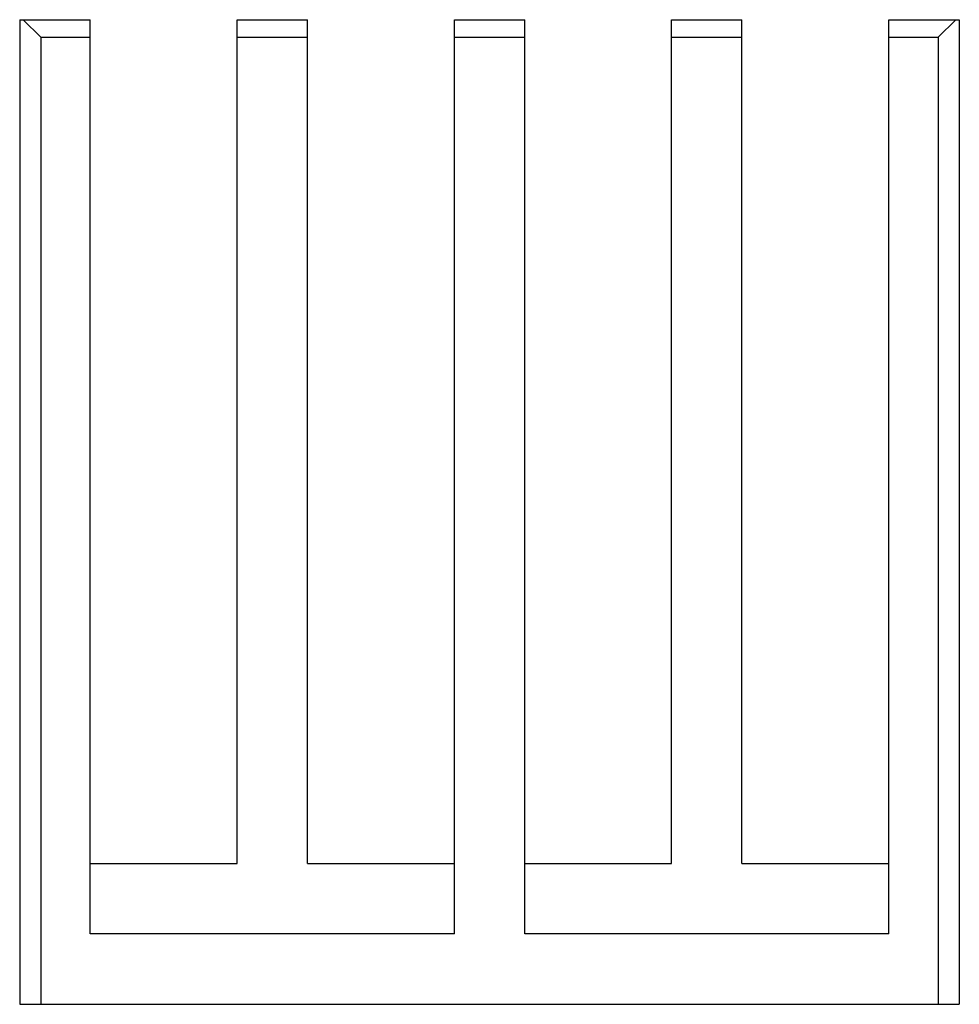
# Model space of a CAD drawing. Header units: millimetres. Extents: x 32 to 326, y 64 to 259.
# Tile 5 of 5: x 248 to 275, y 145 to 173. Entities that reach past the tile are written whole.
import ezdxf

# ---------------------------------------------------------------- set-up
doc = ezdxf.new("R2010")
doc.units = ezdxf.units.MM
doc.header["$LTSCALE"] = 23.1
doc.layers.add('00_COMPONENTS', color=7, linetype='CONTINUOUS')

msp = doc.modelspace()

# ---------------------------------------------------------------- linework, layer by layer
at = {"layer": '00_COMPONENTS'}
for p, q in [((248.327, 172.976), (248.327, 144.976)), ((248.327, 172.976), (250.327, 172.976)), ((248.427, 172.976), (248.927, 172.476)), ((250.327, 146.976), (250.327, 172.976)), ((254.507, 148.976), (254.507, 172.976)), ((254.507, 172.976), (256.507, 172.976)), ((256.507, 148.976), (256.507, 172.976)), ((260.687, 146.976), (260.687, 172.976)), ((260.687, 172.976), (262.687, 172.976)), ((262.687, 146.976), (262.687, 172.976)), ((266.867, 148.976), (266.867, 172.976)), ((266.867, 172.976), (268.867, 172.976)), ((268.867, 148.976), (268.867, 172.976)), ((273.047, 146.976), (273.047, 172.976)), ((273.047, 172.976), (275.047, 172.976)), ((274.447, 172.476), (274.947, 172.976)), ((275.047, 172.976), (275.047, 144.976)), ((248.927, 172.476), (248.927, 144.976)), ((248.927, 172.476), (250.327, 172.476)), ((254.507, 172.476), (256.507, 172.476)), ((260.687, 172.476), (262.687, 172.476)), ((266.867, 172.476), (268.867, 172.476)), ((273.047, 172.476), (274.447, 172.476)), ((274.447, 172.476), (274.447, 144.976)), ((250.327, 148.976), (254.507, 148.976)), ((256.507, 148.976), (260.687, 148.976)), ((262.687, 148.976), (266.867, 148.976)), ((268.867, 148.976), (273.047, 148.976)), ((260.687, 146.976), (250.327, 146.976)), ((273.047, 146.976), (262.687, 146.976)), ((248.327, 144.976), (275.047, 144.976))]:
    msp.add_line(p, q, dxfattribs=at)

doc.saveas('drawing.dxf')
